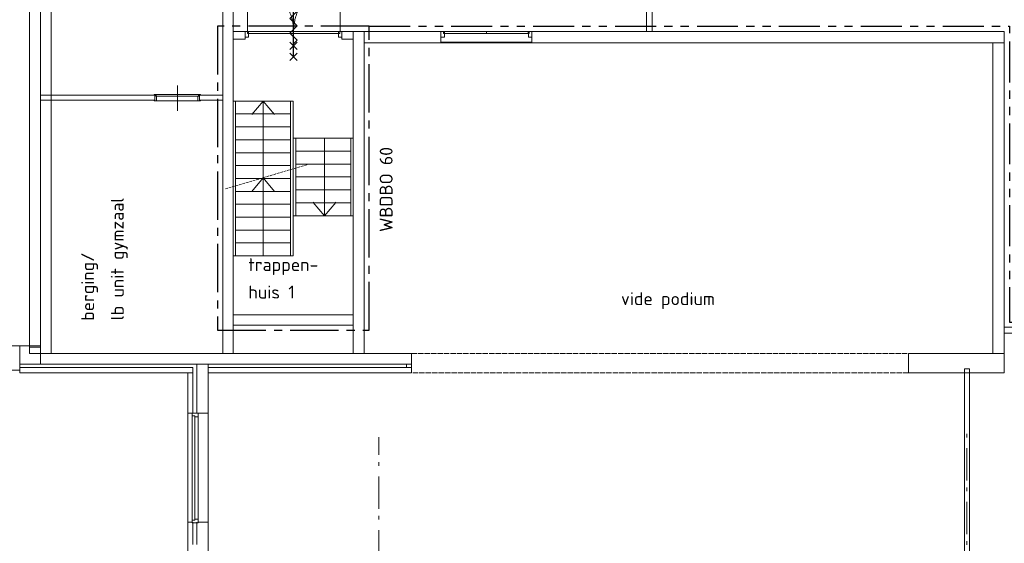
# Model space of a CAD drawing. Header units: millimetres. Extents: x -45438 to 86146, y -38676 to 39696.
# Tile 17 of 37: x -21936 to -2856, y 18162 to 28307. Entities that reach past the tile are written whole.
import ezdxf

# ---------------------------------------------------------------- set-up
doc = ezdxf.new("R2010")
doc.units = ezdxf.units.MM
doc.header["$LTSCALE"] = 100
for name, pattern in [('B0202', [28.125, 18.75, -3.125, 3.125, -3.125]), ('PHANTOM2', [31.75, 15.875, -3.175, 3.175, -3.175, 3.175, -3.175]), ('STYLE_01', [0.416641, 0.208282, -0.208359]), ('STYLE_02', [0.694427, 0.486069, -0.208359]), ('STYLE_03', [1.25, 1.041641, -0.208359]), ('STYLE_06', [1.041641, 0.625, -0.208282, 0.069427, -0.138931])]:
    doc.linetypes.add(name, pattern=pattern)
for name, color, linetype, lineweight in [('AL32_Binnenkoz', 7, 'Continuous', 5), ('None', 7, 'Continuous', 5), ('TXT 25', 2, 'Continuous', 30)]:
    doc.layers.add(name, color=color, linetype=linetype, lineweight=lineweight)
for name, color, linetype in [('AL65_BEVEILIGING', 1, 'Continuous'), ('AT1A_TEKST', 2, 'Continuous'), ('br.compartimentering', 4, 'B0202')]:
    doc.layers.add(name, color=color, linetype=linetype)
doc.styles.add('03_100', font='isocpeur.ttf')
doc.styles.get("Standard").update_dxf_attribs({"font": 'isocpeur.ttf'})

# ---------------------------------------------------------------- blocks, each defined once
blk = doc.blocks.new('Group-127')
at = {"layer": 'None', "color": 8, "linetype": 'Continuous', "lineweight": 5}
for q in [(-30386.3, 27845.5), (-29947.2, 27845.5)]:
    blk.add_line((-30166.8, 28106.3), q, dxfattribs=at)
blk = doc.blocks.new('Group-128')
at = {"layer": 'None', "color": 8, "linetype": 'Continuous', "lineweight": 5}
for q in [(-29196.4, 26146.1), (-28757.3, 26146.1)]:
    blk.add_line((-28976.8, 25885.3), q, dxfattribs=at)
blk = doc.blocks.new('Group-129')
at = {"layer": 'None', "color": 8, "linetype": 'Continuous', "lineweight": 5}
for q in [(-30388.1, 26355.1), (-29949, 26355.1)]:
    blk.add_line((-30168.6, 26615.9), q, dxfattribs=at)
blk = doc.blocks.new('60min br.w.')
at = {"layer": 'AL65_BEVEILIGING'}
for p, q in [((-671, 71), (-529, -71)), ((-671, -71), (-529, 71)), ((-600, 0), (600, 0)), ((-461, 71), (-319, -71)), ((-461, -71), (-319, 71)), ((319, -71), (461, 71)), ((319, 71), (461, -71)), ((529, -71), (671, 71)), ((529, 71), (671, -71))]:
    blk.add_line(p, q, dxfattribs=at)
blk.add_lwpolyline([(-351, 0), (-280, -71), (-139, 71), (3, -71), (144, 71), (286, -71), (356, 0)], dxfattribs=at)
at = {"layer": 'AL65_BEVEILIGING', "style": '03_100'}
blk.add_text('60', height=250, dxfattribs=at).set_placement((777, -104))

msp = doc.modelspace()

# ---------------------------------------------------------------- linework, layer by layer
at = {"layer": 'None', "color": 140, "linetype": 'Continuous', "lineweight": 15}
for p, q in [((-17523.3, 28061.5), (-17523.3, 29011.5)), ((-15724.5, 28081.5), (-15724.5, 29011.5))]:
    msp.add_line(p, q, dxfattribs=at)
at = {"layer": 'None', "color": 8, "linetype": 'STYLE_06', "lineweight": 5, "ltscale": 10}
msp.add_line((-14977.1, -5126), (-14977.1, 20221.5), dxfattribs=at)

# ---------------------------------------------------------------- block references
at = {"layer": 'None', "color": 7}
msp.add_blockref('Group-129', (12948.8, -1375.6), dxfattribs=at)

# ---------------------------------------------------------------- texts
at = {"layer": 'AT1A_TEKST', "style": '03_100'}
msp.add_text('WBDBO 60', height=250, rotation=90, dxfattribs=at).set_placement((-14709.5, 24194.3))
at = {"layer": 'TXT 25'}
for s, p in [('lb unit gymzaal', (-19918.8, 22482.6)), ('berging/', (-20494, 22472.6))]:
    msp.add_text(s, height=250, rotation=90, dxfattribs=at).set_placement(p)
for s, p in [('trappen-', (-17505.7, 23437.1)), ('huis 1', (-17505.7, 22904.5))]:
    msp.add_text(s, height=250, dxfattribs=at).set_placement(p)

# ---------------------------------------------------------------- wipeouts: each hides what was drawn before it
at = {"color": 8, "linetype": 'Continuous', "lineweight": 5}
for points in [[(-21535.5, 33960.7), (-21745.5, 33960.7), (-21745.5, 21960.7), (-21535.5, 21960.7)], [(-9680.5, 28081.5), (-9680.5, 30786.5), (-9790.5, 30786.5), (-9790.5, 28081.5)], [(-16585.5, 26009.7), (-16635.5, 26009.7), (-16635.5, 24509.7), (-16585.5, 24509.7)], [(-17800.5, 22590.7), (-17800.5, 22390.7), (-15470.5, 22390.7), (-15470.5, 22590.7)], [(-18580.2, 21465.7), (-18680.2, 21465.7), (-18680.2, -1803.5), (-18580.2, -1803.5)], [(-3630.2, 21541.5), (-3530.2, 21541.5), (-3530.2, 153.2), (-3630.2, 153.2)]]:
    msp.add_wipeout(points, dxfattribs=at).dxf.layer = 'None'
at = {"color": 1, "linetype": 'Continuous', "lineweight": 35}
msp.add_wipeout([(-10250.6, 22652.9), (-7944.1, 22652.9), (-7944.1, 23186.3), (-10250.6, 23186.3)], dxfattribs=at).dxf.layer = 'None'
at = {"color": 8, "linetype": 'STYLE_01', "lineweight": 5}
msp.add_wipeout([(-14340.5, 21842.7), (-4715.2, 21842.7), (-4715.2, 21465.7), (-14340.5, 21465.7)], dxfattribs=at).dxf.layer = 'None'

# ---------------------------------------------------------------- next in the draw order: linework, layer by layer
at = {"layer": 'None', "color": 8, "linetype": 'STYLE_06', "lineweight": 5, "ltscale": 10}
msp.add_line((-3580.1, -2493.4), (-3580.1, 20306.6), dxfattribs=at)
at = {"layer": 'None', "color": 8, "linetype": 'Continuous', "lineweight": 5}
msp.add_lwpolyline([(-16585.5, 26009.7), (-16635.5, 26009.7), (-16635.5, 24509.7), (-16585.5, 24509.7)], close=True, dxfattribs=at)

# ---------------------------------------------------------------- next in the draw order: texts
at = {"layer": 'TXT 25'}
msp.add_text('vide podium', height=250, dxfattribs=at).set_placement((-10283.5, 22776.4))

# ---------------------------------------------------------------- next in the draw order: wipeouts: each hides what was drawn before it
at = {"color": 140, "linetype": 'Continuous', "lineweight": 15}
for points in [[(-17499.2, 28081.5), (-17563.7, 28081.5), (-17563.7, 27967.5), (-17499.2, 27967.5)], [(-15756.7, 28081.5), (-15692.2, 28081.5), (-15692.2, 27967.5), (-15756.7, 27967.5)]]:
    msp.add_wipeout(points, dxfattribs=at).dxf.layer = 'None'
at = {"color": 8, "linetype": 'Continuous', "lineweight": 5}
for points in [[(-2855.9, 21842.7), (-3062.5, 21842.7), (-4442.8, 21842.7), (-4715.2, 21842.7), (-4715.2, 21465.7), (-3062.5, 21465.7), (-2855.9, 21465.7)], [(-18500.2, -1803.5), (-18280.2, -1803.5), (-18280.2, 21632.7), (-18500.2, 21632.7)]]:
    msp.add_wipeout(points, dxfattribs=at).dxf.layer = 'None'

# ---------------------------------------------------------------- next in the draw order: linework, layer by layer
at = {"layer": 'None', "color": 8, "linetype": 'Continuous', "lineweight": 5}
for p, q in [((-4442.8, 21842.7), (-4715.2, 21842.7)), ((-4715.2, 21842.7), (-4715.2, 21465.7)), ((-4715.2, 21465.7), (-3062.5, 21465.7)), ((-3630.2, 21541.5), (-3530.2, 21541.5)), ((-3630.2, 238.3), (-3630.2, 21541.5)), ((-3530.2, 21541.5), (-3530.2, 238.3)), ((-3062.5, 21465.7), (-2855.9, 21465.7))]:
    msp.add_line(p, q, dxfattribs=at)
at = {"layer": 'None', "color": 8, "linetype": 'STYLE_01', "lineweight": 5}
msp.add_line((-4715.2, 21842.7), (-4715.2, 21465.7), dxfattribs=at)

# ---------------------------------------------------------------- next in the draw order: wipeouts: each hides what was drawn before it
at = {"color": 140, "linetype": 'Continuous', "lineweight": 15}
msp.add_wipeout([(-16627.9, 28081.5), (-15732.6, 28081.5), (-15732.6, 28041.5), (-16627.9, 28041.5)], dxfattribs=at).dxf.layer = 'None'
at = {"color": 8, "linetype": 'Continuous', "lineweight": 5}
for points in [[(-21935.5, 21565.7), (-18580.2, 21565.7), (-18580.2, 21465.7), (-21935.5, 21465.7)], [(-18680.2, 20681.6), (-18280.2, 20681.6), (-18280.2, 18571.6), (-18680.2, 18571.6)]]:
    msp.add_wipeout(points, dxfattribs=at).dxf.layer = 'None'

# ---------------------------------------------------------------- next in the draw order: linework, layer by layer
at = {"layer": 'None', "color": 140, "linetype": 'Continuous', "lineweight": 15}
for p, q in [((-15756.7, 28081.5), (-15692.2, 28081.5)), ((-15756.7, 27967.5), (-15756.7, 28081.5)), ((-15732.6, 28081.5), (-15732.6, 28041.5)), ((-15692.2, 28081.5), (-15692.2, 27931.5)), ((-15692.2, 28081.5), (-15692.2, 27967.5)), ((-15692.2, 27967.5), (-15756.7, 27967.5))]:
    msp.add_line(p, q, dxfattribs=at)
at = {"layer": 'None', "color": 8, "linetype": 'Continuous', "lineweight": 5}
for q in [(-21935.5, 21465.7), (-18680.2, 21465.7)]:
    msp.add_line((-18580.2, 21465.7), q, dxfattribs=at)
msp.add_lwpolyline([(-18680.2, 20681.6), (-18280.2, 20681.6), (-18280.2, 18571.6), (-18680.2, 18571.6)], close=True, dxfattribs=at)

# ---------------------------------------------------------------- next in the draw order: wipeouts: each hides what was drawn before it
at = {"color": 140, "linetype": 'Continuous', "lineweight": 15}
msp.add_wipeout([(-16627.9, 28081.5), (-17523.3, 28081.5), (-17523.3, 28041.5), (-16627.9, 28041.5)], dxfattribs=at).dxf.layer = 'None'
at = {"color": 8, "linetype": 'Continuous', "lineweight": 5}
msp.add_wipeout([(-21530.5, 21842.7), (-14340.5, 21842.7), (-14340.5, 21632.7), (-21530.5, 21632.7)], dxfattribs=at).dxf.layer = 'None'

# ---------------------------------------------------------------- next in the draw order: linework, layer by layer
at = {"layer": 'None', "color": 140, "linetype": 'Continuous', "lineweight": 15}
for p, q in [((-17563.7, 28081.5), (-17563.7, 27931.5)), ((-17499.2, 28081.5), (-17563.7, 28081.5)), ((-17563.7, 28081.5), (-17563.7, 27967.5)), ((-16627.9, 28081.5), (-17523.3, 28081.5)), ((-17523.3, 28081.5), (-17523.3, 28041.5)), ((-17499.2, 27967.5), (-17499.2, 28081.5)), ((-16627.9, 28041.5), (-16627.9, 28081.5)), ((-16627.9, 28081.5), (-15732.6, 28081.5)), ((-16627.9, 28041.5), (-16627.9, 28081.5)), ((-17563.7, 27967.5), (-17499.2, 27967.5)), ((-17523.3, 28041.5), (-16627.9, 28041.5)), ((-15732.6, 28041.5), (-16627.9, 28041.5))]:
    msp.add_line(p, q, dxfattribs=at)
at = {"layer": 'None', "color": 8, "linetype": 'STYLE_03', "lineweight": 5}
msp.add_line((-14340.5, 21842.7), (-4715.2, 21842.7), dxfattribs=at)
at = {"layer": 'None', "color": 8, "linetype": 'Continuous', "lineweight": 5}
msp.add_line((-18580.2, 21565.7), (-18580.2, 21465.7), dxfattribs=at)
at = {"layer": 'None', "color": 140, "linetype": 'Continuous', "lineweight": 15}
for points in [[(-16627.9, 28081.5), (-16627.9, 28330.7), (-16867.9, 28762.3), (-17283.4, 29011.5), (-17523.3, 29011.5)], [(-15724.5, 29011.5), (-15965.8, 29013.8), (-16385.3, 28765.8), (-16628, 28332.3), (-16628, 28081.5)]]:
    msp.add_open_spline(points, degree=2, dxfattribs=at)

# ---------------------------------------------------------------- next in the draw order: block references
at = {"layer": 'AL65_BEVEILIGING', "rotation": 90}
msp.add_blockref('60min br.w.', (-16627.9, 28187.9), dxfattribs=at)

# ---------------------------------------------------------------- next in the draw order: wipeouts: each hides what was drawn before it
at = {"color": 8, "linetype": 'Continuous', "lineweight": 5}
for points in [[(-17800.5, 21842.7), (-17800.5, 22083.8), (-17800.5, 22900.9), (-17800.5, 23309.6), (-17800.5, 24106.3), (-17800.5, 34300.7), (-18000.5, 34300.7), (-18000.5, 22900.9), (-18000.5, 22083.8), (-18000.5, 21842.7)], [(-15470.5, 28081.5), (-15260.5, 28081.5), (-15260.5, 21842.7), (-15470.5, 21842.7)], [(-14440.5, 21632.7), (-14340.5, 21632.7), (-14340.5, 21565.7), (-14440.5, 21565.7)], [(-18594.2, 20681.6), (-18480.2, 20681.6), (-18480.2, 18560.9), (-18594.2, 18560.9)]]:
    msp.add_wipeout(points, dxfattribs=at).dxf.layer = 'None'

# ---------------------------------------------------------------- next in the draw order: linework, layer by layer
at = {"layer": 'None', "color": 8, "linetype": 'Continuous', "lineweight": 5}
for p, q in [((-17800.5, 24106.3), (-17800.5, 34300.7)), ((-15470.5, 21842.7), (-15470.5, 28081.5)), ((-17800.5, 23309.6), (-17800.5, 24106.3)), ((-17800.5, 22900.9), (-17800.5, 23309.6)), ((-18000.5, 22900.9), (-18000.5, 22083.8)), ((-17800.5, 22083.8), (-17800.5, 22900.9)), ((-17800.5, 22590.7), (-17800.5, 22390.7)), ((-15470.5, 22590.7), (-17800.5, 22590.7)), ((-15470.5, 22390.7), (-15470.5, 22590.7)), ((-17800.5, 22390.7), (-15470.5, 22390.7)), ((-18000.5, 22083.8), (-18000.5, 21842.7)), ((-17800.5, 21842.7), (-17800.5, 22083.8)), ((-18000.5, 21842.7), (-17800.5, 21842.7)), ((-15260.5, 21842.7), (-15470.5, 21842.7))]:
    msp.add_line(p, q, dxfattribs=at)
at = {"layer": 'None', "color": 140, "linetype": 'Continuous', "lineweight": 15}
for p, q in [((-17800.5, 28081.5), (-17563.7, 28081.5)), ((-17800.5, 27931.5), (-17800.5, 28081.5)), ((-15470.5, 28081.5), (-15692.2, 28081.5)), ((-15470.5, 27931.5), (-15470.5, 28081.5)), ((-17563.7, 27931.5), (-17800.5, 27931.5)), ((-15692.2, 27931.5), (-15470.5, 27931.5))]:
    msp.add_line(p, q, dxfattribs=at)
at = {"layer": 'None', "color": 8, "linetype": 'Continuous', "lineweight": 5}
msp.add_lwpolyline([(-18594.2, 20681.6), (-18480.2, 20681.6), (-18480.2, 18560.9), (-18594.2, 18560.9)], close=True, dxfattribs=at)

# ---------------------------------------------------------------- next in the draw order: wipeouts: each hides what was drawn before it
at = {"color": 8, "linetype": 'Continuous', "lineweight": 5}
for points in [[(-14957.8, 27861.5), (-2855.9, 27861.5), (-2855.9, 28081.5), (-14957.8, 28081.5), (-15260.5, 28081.5), (-15260.5, 27861.5)], [(-21530.5, 26847.7), (-18000.5, 26847.7), (-18000.5, 26747.7), (-21530.5, 26747.7)], [(-18280.2, 21565.7), (-14340.5, 21565.7), (-14340.5, 21465.7), (-18280.2, 21465.7)]]:
    msp.add_wipeout(points, dxfattribs=at).dxf.layer = 'None'

# ---------------------------------------------------------------- next in the draw order: linework, layer by layer
at = {"layer": 'None', "color": 8, "linetype": 'Continuous', "lineweight": 5}
for p, q in [((-18000.5, 34300.7), (-18000.5, 22900.9)), ((-9790.5, 30786.5), (-9790.5, 28081.5)), ((-9680.5, 28081.5), (-9680.5, 30786.5)), ((-15470.5, 28081.5), (-15260.5, 28081.5)), ((-14957.8, 28081.5), (-15260.5, 28081.5)), ((-15260.5, 28081.5), (-15260.5, 27861.5)), ((-15260.5, 28081.5), (-15260.5, 21842.7)), ((-9790.5, 28081.5), (-9680.5, 28081.5)), ((-15260.5, 27861.5), (-14957.8, 27861.5)), ((-18000.5, 26847.7), (-18000.5, 26747.7)), ((-14340.5, 21842.7), (-14340.5, 21632.7)), ((-18280.2, 21632.7), (-18500.2, 21632.7)), ((-18280.2, -1803.5), (-18280.2, 21632.7)), ((-18280.2, 21565.7), (-14340.5, 21565.7)), ((-18280.2, 21465.7), (-18280.2, 21565.7)), ((-14440.5, 21632.7), (-14340.5, 21632.7)), ((-14440.5, 21565.7), (-14440.5, 21632.7)), ((-14340.5, 21565.7), (-14440.5, 21565.7)), ((-14340.5, 21632.7), (-14340.5, 21565.7)), ((-14340.5, 21565.7), (-14340.5, 21465.7)), ((-14340.5, 21465.7), (-18280.2, 21465.7))]:
    msp.add_line(p, q, dxfattribs=at)
at = {"layer": 'None', "color": 8, "linetype": 'STYLE_01', "lineweight": 5}
msp.add_line((-14340.5, 21465.7), (-14340.5, 21842.7), dxfattribs=at)
at = {"layer": 'None', "color": 8, "linetype": 'STYLE_03', "lineweight": 5}
msp.add_line((-4715.2, 21465.7), (-14340.5, 21465.7), dxfattribs=at)

# ---------------------------------------------------------------- next in the draw order: wipeouts: each hides what was drawn before it
at = {"color": 8, "linetype": 'Continuous', "lineweight": 5}
for points, layer in [([(-19315, 26747.7), (-18449, 26747.7), (-18449, 26875.6), (-19315, 26875.6)], 'AL32_Binnenkoz'), ([(-21745.5, 31619.1), (-21325.5, 31619.1), (-21325.5, 21842.7), (-21745.5, 21842.7)], 'None'), ([(-3075.9, 27861.5), (-3075.9, 27649.3), (-3075.9, 26764.6), (-3075.9, 22058.2), (-3075.9, 21860.8), (-3075.9, 21842.7), (-2855.9, 21842.7), (-2855.9, 21860.8), (-2855.9, 22058.2), (-2855.9, 27649.3), (-2855.9, 27861.5)], 'None'), ([(-17750.5, 26730.7), (-16685.5, 26730.7), (-16685.5, 26480.7), (-17750.5, 26480.7)], 'None'), ([(-16586.9, 24759.7), (-15521.9, 24759.7), (-15521.9, 24509.7), (-16586.9, 24509.7)], 'None'), ([(-18594.2, 20681.6), (-18480.2, 20681.6), (-18480.2, 20614.6), (-18544.2, 20614.6), (-18544.2, 20634.6), (-18594.2, 20634.6)], 'None'), ([(-18594.2, 18560.9), (-18480.2, 18560.9), (-18480.2, 18627.9), (-18544.2, 18627.9), (-18544.2, 18607.9), (-18594.2, 18607.9)], 'None')]:
    msp.add_wipeout(points, dxfattribs=at).dxf.layer = layer
at = {"color": 255, "linetype": 'Continuous', "lineweight": 15}
msp.add_wipeout([(-13772.2, 28081.5), (-12008.2, 28081.5), (-12008.2, 27871.5), (-13772.2, 27871.5)], dxfattribs=at).dxf.layer = 'None'

# ---------------------------------------------------------------- next in the draw order: linework, layer by layer
at = {"layer": 'AL32_Binnenkoz', "color": 8, "linetype": 'Continuous', "lineweight": 5}
msp.add_lwpolyline([(-19315, 26733), (-18449, 26733), (-18449, 26860.9), (-19315, 26860.9)], close=True, dxfattribs=at)
at = {"layer": 'None', "color": 8, "linetype": 'Continuous', "lineweight": 5}
for p, q in [((-21325.5, 31619.1), (-21325.5, 21842.7)), ((-2855.9, 27861.5), (-2855.9, 28081.5)), ((-14957.8, 27861.5), (-2855.9, 27861.5)), ((-3075.9, 27861.5), (-3075.9, 27649.3)), ((-2855.9, 27861.5), (-3075.9, 27861.5)), ((-2855.9, 27649.3), (-2855.9, 27861.5)), ((-3075.9, 27649.3), (-3075.9, 26764.6)), ((-21530.5, 26747.7), (-21530.5, 26847.7)), ((-17218, 26730.7), (-17218, 23730.7)), ((-3075.9, 26764.6), (-3075.9, 22058.2)), ((-16028, 26009.7), (-16028, 24509.7)), ((-3075.9, 22058.2), (-3075.9, 21860.8)), ((-2855.9, 21860.8), (-2855.9, 22058.2)), ((-3062.5, 21842.7), (-4442.8, 21842.7)), ((-3075.9, 21860.8), (-3075.9, 21842.7)), ((-3075.9, 21842.7), (-2855.9, 21842.7)), ((-2855.9, 21842.7), (-3062.5, 21842.7)), ((-2855.9, 21842.7), (-2855.9, 21860.8)), ((-2855.9, 21465.7), (-2855.9, 21842.7)), ((-18500.2, 21632.7), (-18500.2, 20681.6)), ((-18680.2, 21465.7), (-18680.2, -1803.5)), ((-18580.2, 20681.6), (-18580.2, 21465.7)), ((-18544.2, 20614.6), (-18544.2, 18627.9)), ((-18580.2, 18141.6), (-18580.2, 18571.6)), ((-18500.2, 18571.6), (-18500.2, 18141.6))]:
    msp.add_line(p, q, dxfattribs=at)
at = {"layer": 'None', "color": 255, "linetype": 'Continuous', "lineweight": 15}
msp.add_line((-12008.2, 27871.5), (-13772.2, 27871.5), dxfattribs=at)
at = {"layer": 'None', "color": 8, "linetype": 'Continuous', "lineweight": 5}
for points in [[(-17750.5, 26730.7), (-16685.5, 26730.7), (-16685.5, 26480.7), (-17750.5, 26480.7)], [(-16586.9, 24759.7), (-15521.9, 24759.7), (-15521.9, 24509.7), (-16586.9, 24509.7)], [(-18594.2, 20681.6), (-18480.2, 20681.6), (-18480.2, 20614.6), (-18544.2, 20614.6), (-18544.2, 20634.6), (-18594.2, 20634.6)], [(-18594.2, 18560.9), (-18480.2, 18560.9), (-18480.2, 18627.9), (-18544.2, 18627.9), (-18544.2, 18607.9), (-18594.2, 18607.9)]]:
    msp.add_lwpolyline(points, close=True, dxfattribs=at)

# ---------------------------------------------------------------- next in the draw order: block references
at = {"layer": 'None', "color": 7}
for name in ['Group-127', 'Group-128']:
    msp.add_blockref(name, (12948.8, -1375.6), dxfattribs=at)

# ---------------------------------------------------------------- next in the draw order: wipeouts: each hides what was drawn before it
at = {"color": 140, "linetype": 'Continuous', "lineweight": 15}
for points in [[(-13772.2, 28081.5), (-13705.2, 28081.5), (-13705.2, 27967.5), (-13772.2, 27967.5)], [(-12075.2, 27967.5), (-12008.2, 27967.5), (-12008.2, 28081.5), (-12075.2, 28081.5)], [(-2855.9, 22349.7), (-2370.9, 22349.7), (-2370.9, 22235.7), (-2855.9, 22235.7)]]:
    msp.add_wipeout(points, dxfattribs=at).dxf.layer = 'None'
at = {"color": 8, "linetype": 'Continuous', "lineweight": 5}
msp.add_wipeout([(-21935.5, 21632.7), (-21530.5, 21632.7), (-21530.5, 21985.7), (-21935.5, 21985.7)], dxfattribs=at).dxf.layer = 'None'

# ---------------------------------------------------------------- next in the draw order: linework, layer by layer
at = {"layer": 'None', "color": 8, "linetype": 'Continuous', "lineweight": 5}
for p, q in [((-21745.5, 33960.7), (-21745.5, 21960.7)), ((-21535.5, 21960.7), (-21535.5, 33960.7)), ((-21745.5, 21842.7), (-21745.5, 31619.1)), ((-21745.5, 21960.7), (-21535.5, 21960.7)), ((-21325.5, 21842.7), (-21745.5, 21842.7)), ((-21530.5, 21842.7), (-14340.5, 21842.7)), ((-21530.5, 21632.7), (-21530.5, 21842.7)), ((-21935.5, 21565.7), (-18580.2, 21565.7)), ((-21935.5, 21465.7), (-21935.5, 21565.7)), ((-14340.5, 21632.7), (-21530.5, 21632.7))]:
    msp.add_line(p, q, dxfattribs=at)
msp.add_lwpolyline([(-21935.5, 21632.7), (-21530.5, 21632.7), (-21530.5, 21985.7), (-21935.5, 21985.7)], close=True, dxfattribs=at)

# ---------------------------------------------------------------- next in the draw order: wipeouts: each hides what was drawn before it
at = {"color": 8, "linetype": 'Continuous', "lineweight": 5}
for points, layer in [([(-19292, 26837.2), (-18472, 26837.2), (-18472, 26875.6), (-19292, 26875.6)], 'AL32_Binnenkoz'), ([(-17800.5, 26730.7), (-17750.5, 26730.7), (-17750.5, 23730.7), (-17800.5, 23730.7)], 'None')]:
    msp.add_wipeout(points, dxfattribs=at).dxf.layer = layer
at = {"color": 140, "linetype": 'Continuous', "lineweight": 15}
for points in [[(-13720.2, 28081.5), (-12060.2, 28081.5), (-12060.2, 28041.5), (-13720.2, 28041.5)], [(-2855.9, 22349.7), (-2765.9, 22349.7), (-2765.9, 22235.7), (-2855.9, 22235.7)]]:
    msp.add_wipeout(points, dxfattribs=at).dxf.layer = 'None'

# ---------------------------------------------------------------- next in the draw order: linework, layer by layer
at = {"layer": 'AL32_Binnenkoz', "color": 8, "linetype": 'Continuous', "lineweight": 5}
msp.add_lwpolyline([(-19292, 26822.5), (-18472, 26822.5), (-18472, 26860.9), (-19292, 26860.9)], close=True, dxfattribs=at)
at = {"layer": 'br.compartimentering', "linetype": 'PHANTOM2', "ltscale": 0.5, "flags": 128}
msp.add_lwpolyline([(-15160.5, 28181.5), (-2755.9, 28181.5), (-2755.9, 22449.7), (-125.9, 22449.7), (-125.9, 20971), (5211.8, 20971), (6550.1, 20492.5)], dxfattribs=at)
at = {"layer": 'None', "color": 8, "linetype": 'Continuous', "lineweight": 5}
for p, q in [((-2855.9, 28081.5), (-14957.8, 28081.5)), ((-2855.9, 22058.2), (-2855.9, 27649.3))]:
    msp.add_line(p, q, dxfattribs=at)
at = {"layer": 'None', "color": 140, "linetype": 'Continuous', "lineweight": 15}
for p, q in [((-13772.2, 28081.5), (-13772.2, 27871.5)), ((-13772.2, 28081.5), (-13705.2, 28081.5)), ((-13772.2, 27967.5), (-13772.2, 28081.5)), ((-13720.2, 28081.5), (-12060.2, 28081.5)), ((-13720.2, 28041.5), (-13720.2, 28081.5)), ((-13705.2, 28081.5), (-13705.2, 27967.5)), ((-12890.2, 28041.5), (-12890.2, 28081.5)), ((-12080.2, 28039), (-12080.2, 28079)), ((-12008.2, 28081.5), (-12075.2, 28081.5)), ((-12075.2, 28081.5), (-12075.2, 27967.5)), ((-12060.2, 28081.5), (-12060.2, 28041.5)), ((-12008.2, 28081.5), (-12008.2, 27871.5)), ((-12008.2, 27967.5), (-12008.2, 28081.5)), ((-13705.2, 27967.5), (-13772.2, 27967.5)), ((-12060.2, 28041.5), (-13720.2, 28041.5)), ((-12075.2, 27967.5), (-12008.2, 27967.5)), ((-2855.9, 22349.7), (-2765.9, 22349.7)), ((-2855.9, 22235.7), (-2855.9, 22349.7)), ((-2855.9, 22349.7), (-2370.9, 22349.7)), ((-2855.9, 22235.7), (-2855.9, 22349.7)), ((-2765.9, 22235.7), (-2855.9, 22235.7)), ((-2370.9, 22235.7), (-2855.9, 22235.7))]:
    msp.add_line(p, q, dxfattribs=at)
at = {"layer": 'None', "color": 255, "linetype": 'Continuous', "lineweight": 15}
for p, q in [((-13772.2, 28081.5), (-12008.2, 28081.5)), ((-13772.2, 27871.5), (-13772.2, 28081.5)), ((-12008.2, 28081.5), (-12008.2, 27871.5))]:
    msp.add_line(p, q, dxfattribs=at)
at = {"layer": 'None', "color": 8, "linetype": 'Continuous', "lineweight": 5}
for points in [[(-17800.5, 26730.7), (-17750.5, 26730.7), (-17750.5, 23730.7), (-17800.5, 23730.7)], [(-17750.5, 26480.7), (-16685.5, 26480.7), (-16685.5, 26230.7), (-17750.5, 26230.7)], [(-17750.5, 26230.7), (-16685.5, 26230.7), (-16685.5, 25980.7), (-17750.5, 25980.7)], [(-17750.5, 25980.7), (-16685.5, 25980.7), (-16685.5, 25730.7), (-17750.5, 25730.7)], [(-17750.5, 25730.7), (-16685.5, 25730.7), (-16685.5, 25480.7), (-17750.5, 25480.7)], [(-17750.5, 25480.7), (-16685.5, 25480.7), (-16685.5, 25230.7), (-17750.5, 25230.7)], [(-17750.5, 25230.7), (-16685.5, 25230.7), (-16685.5, 24980.7), (-17750.5, 24980.7)], [(-17750.5, 24980.7), (-16685.5, 24980.7), (-16685.5, 24730.7), (-17750.5, 24730.7)], [(-17750.5, 24730.7), (-16685.5, 24730.7), (-16685.5, 24480.7), (-17750.5, 24480.7)], [(-17750.5, 24480.7), (-16685.5, 24480.7), (-16685.5, 24230.7), (-17750.5, 24230.7)], [(-17750.5, 24230.7), (-16685.5, 24230.7), (-16685.5, 23980.7), (-17750.5, 23980.7)], [(-17750.5, 23980.7), (-16685.5, 23980.7), (-16685.5, 23730.7), (-17750.5, 23730.7)]]:
    msp.add_lwpolyline(points, close=True, dxfattribs=at)

# ---------------------------------------------------------------- next in the draw order: wipeouts: each hides what was drawn before it
at = {"color": 8, "linetype": 'Continuous', "lineweight": 5}
msp.add_wipeout([(-24165.5, 21518.2), (-21935.5, 21518.2), (-21935.5, 21985.7), (-24165.5, 21985.7)], dxfattribs=at).dxf.layer = 'None'

# ---------------------------------------------------------------- next in the draw order: linework, layer by layer
at = {"layer": 'None', "color": 8, "linetype": 'Continuous', "lineweight": 5}
msp.add_lwpolyline([(-24165.5, 21518.2), (-21935.5, 21518.2), (-21935.5, 21985.7), (-24165.5, 21985.7)], close=True, dxfattribs=at)

# ---------------------------------------------------------------- next in the draw order: wipeouts: each hides what was drawn before it
at = {"color": 8, "linetype": 'Continuous', "lineweight": 5}
for points, layer in [([(-19282, 26752.6), (-18482, 26752.6), (-18482, 26837.2), (-19282, 26837.2)], 'AL32_Binnenkoz'), ([(-16685.5, 26730.7), (-16635.5, 26730.7), (-16635.5, 23730.7), (-16685.5, 23730.7)], 'None')]:
    msp.add_wipeout(points, dxfattribs=at).dxf.layer = layer

# ---------------------------------------------------------------- next in the draw order: linework, layer by layer
at = {"layer": 'AL32_Binnenkoz', "color": 8, "linetype": 'Continuous', "lineweight": 5}
for p, q in [((-19315, 26747.7), (-19315, 26846.1)), ((-18449, 26747.7), (-18449, 26846.1))]:
    msp.add_line(p, q, dxfattribs=at)
for points in [[(-19332, 26846.1), (-19332, 26860.9), (-19297, 26860.9), (-19297, 26822.5), (-19282, 26822.5), (-19282, 26733), (-19332, 26733), (-19332, 26747.7)], [(-18432, 26846.1), (-18432, 26860.9), (-18467, 26860.9), (-18467, 26822.5), (-18482, 26822.5), (-18482, 26733), (-18432, 26733), (-18432, 26747.7)]]:
    msp.add_lwpolyline(points, dxfattribs=at)
msp.add_lwpolyline([(-19282, 26737.9), (-18482, 26737.9), (-18482, 26822.5), (-19282, 26822.5)], close=True, dxfattribs=at)
at = {"layer": 'None', "color": 8, "linetype": 'Continuous', "lineweight": 5}
for p, q in [((-18879.5, 27031.6), (-18879.5, 26539.6)), ((-21530.5, 26847.7), (-19315, 26847.7)), ((-19315, 26747.7), (-21530.5, 26747.7)), ((-18449, 26847.7), (-18000.5, 26847.7)), ((-18000.5, 26747.7), (-18449, 26747.7))]:
    msp.add_line(p, q, dxfattribs=at)
at = {"layer": 'None', "color": 8, "linetype": 'STYLE_02', "lineweight": 5}
msp.add_line((-17950, 25029.9), (-16320.6, 25509.7), dxfattribs=at)
at = {"layer": 'None', "color": 8, "linetype": 'Continuous', "lineweight": 5}
for points in [[(-16685.5, 26730.7), (-16635.5, 26730.7), (-16635.5, 23730.7), (-16685.5, 23730.7)], [(-16586.9, 26009.7), (-15521.9, 26009.7), (-15521.9, 25759.7), (-16586.9, 25759.7)], [(-16586.9, 25759.7), (-15521.9, 25759.7), (-15521.9, 25509.7), (-16586.9, 25509.7)], [(-16586.9, 25509.7), (-15521.9, 25509.7), (-15521.9, 25259.7), (-16586.9, 25259.7)], [(-16586.9, 25259.7), (-15521.9, 25259.7), (-15521.9, 25009.7), (-16586.9, 25009.7)], [(-16586.9, 25009.7), (-15521.9, 25009.7), (-15521.9, 24759.7), (-16586.9, 24759.7)]]:
    msp.add_lwpolyline(points, close=True, dxfattribs=at)

# ---------------------------------------------------------------- next in the draw order: wipeouts: each hides what was drawn before it
at = {"color": 8, "linetype": 'Continuous', "lineweight": 5}
msp.add_wipeout([(-15521.9, 26008.7), (-15470.5, 26008.7), (-15470.5, 24509.7), (-15521.9, 24509.7)], dxfattribs=at).dxf.layer = 'None'

# ---------------------------------------------------------------- next in the draw order: linework, layer by layer
at = {"layer": 'br.compartimentering', "color": 4, "linetype": 'B0202', "ltscale": 0.5}
msp.add_lwpolyline([(-18100.5, 22290.7), (-15160.5, 22290.7), (-15160.5, 28181.5), (-18100.5, 28181.5)], close=True, dxfattribs=at)
at = {"layer": 'None', "color": 8, "linetype": 'Continuous', "lineweight": 5}
msp.add_lwpolyline([(-15521.9, 26008.7), (-15470.5, 26008.7), (-15470.5, 24509.7), (-15521.9, 24509.7)], close=True, dxfattribs=at)

doc.saveas('drawing.dxf')
